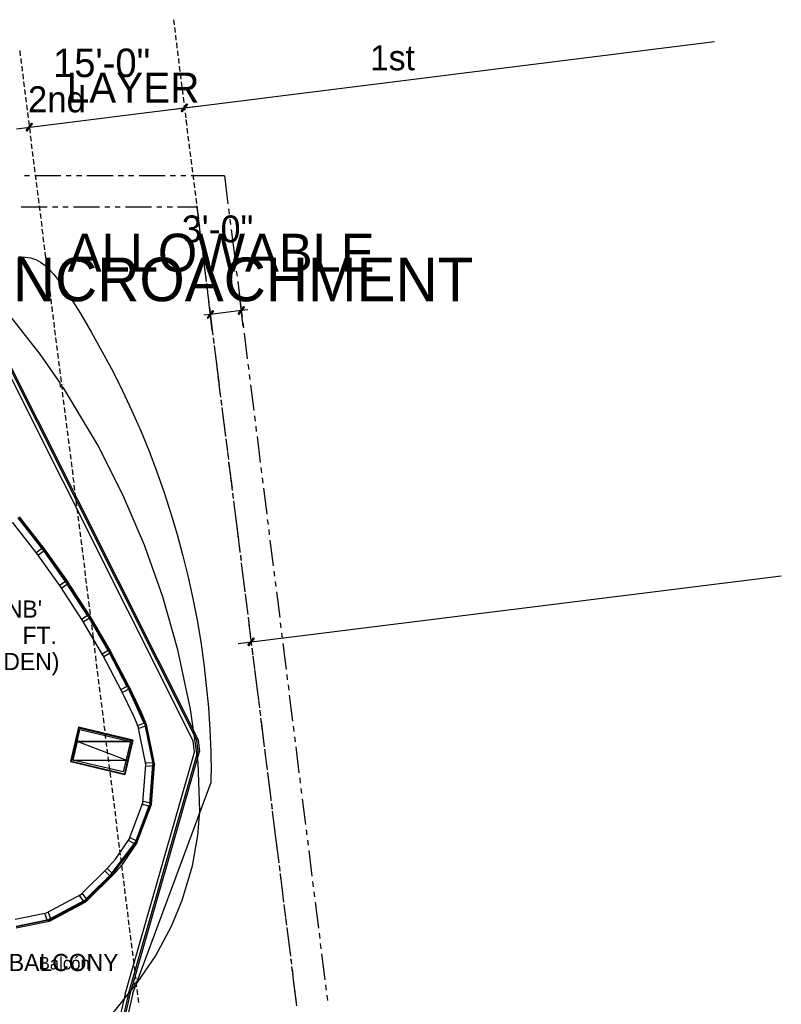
# Model space of a CAD drawing. Header units: feet. Extents: x -79 to 198, y -22 to 181.
# Tile 96 of 96: x 125 to 198, y 84 to 178. Entities that reach past the tile are written whole.
import ezdxf
from ezdxf.enums import TextEntityAlignment as Align

# ---------------------------------------------------------------- set-up
doc = ezdxf.new("R2010")
doc.units = ezdxf.units.FT
for name, color, linetype in [('A-AREA-UNIDAD', 30, 'CONTINUOUS'), ('A-LINEA', 7, 'CONTINUOUS'), ('A-LINEA-FINA', 9, 'CONTINUOUS'), ('A-MURO-CONCRETO', 8, 'CONTINUOUS'), ('A-NOMBRE-ESPACIO', 2, 'CONTINUOUS'), ('A-TEXTO-PDF', 3, 'CONTINUOUS')]:
    doc.layers.add(name, color=color, linetype=linetype)

msp = doc.modelspace()

# ---------------------------------------------------------------- linework, layer by layer
at = {"layer": 'A-AREA-UNIDAD'}
msp.add_lwpolyline([(133.952, 82.56), (136.352, 85.5644), (136.352, 85.8489), (136.608, 85.8844), (138.368, 88.4444), (139.92, 91.3778), (140.928, 93.8133), (141.888, 97.0844), (142.4, 100.0178), (142.592, 102.3644), (142.432, 107.0044), (141.728, 112.1244), (140.512, 117.8133), (139.072, 122.8978), (137.312, 127.8578), (135.232, 132.6933), (132.8, 137.4933), (129.52, 142.9333), (129.248, 143.0222), (129.2, 143.4133), (127.28, 146.1689), (124.032, 150.3289)], dxfattribs=at)
at = {"layer": 'A-LINEA'}
for p, q in [((140.08, 178.2444), (140.1333, 177.7511)), ((140.1733, 177.5111), (140.2267, 177.0044)), ((140.2667, 176.7644), (140.32, 176.2711)), ((139.8933, 169.6444), (191.9867, 176.1511)), ((140.36, 176.0178), (140.4133, 175.5244)), ((125.3333, 175.2844), (125.3867, 174.7911)), ((140.4533, 175.2711), (140.5067, 174.7778)), ((125.4267, 174.5378), (125.48, 174.0444)), ((125.52, 173.7911), (125.5733, 173.2978)), ((140.5467, 174.5244), (140.6, 174.0311)), ((140.64, 173.7911), (140.6933, 173.2844)), ((125.6133, 173.0578), (125.6667, 172.5511)), ((140.7333, 173.0444), (140.7867, 172.5511)), ((125.7067, 172.3111), (125.76, 171.8178)), ((140.8133, 172.2978), (140.88, 171.8044)), ((125.8, 171.5644), (125.8533, 171.0711)), ((140.9067, 171.5511), (140.9733, 171.0578)), ((125.8933, 170.8178), (125.9467, 170.3244)), ((125.9867, 170.0711), (126.04, 169.5778)), ((141, 170.8044), (141.0667, 170.3111)), ((141.0933, 170.0578), (141.16, 169.5644)), ((125.0133, 167.7778), (142.3733, 169.9511)), ((126.08, 169.3378), (126.1333, 168.8311)), ((141.1867, 169.3244), (141.2533, 168.8178)), ((126.1733, 168.5911), (126.2267, 168.0978)), ((141.28, 168.6578), (141.2933, 168.5511)), ((141.28, 168.6578), (141.2933, 168.5511)), ((141.28, 168.5778), (141.3467, 168.0844)), ((126.2533, 167.8444), (126.32, 167.3511)), ((141.3733, 167.8311), (141.44, 167.3378)), ((126.3467, 167.0978), (126.4133, 166.6044)), ((126.3867, 166.8044), (126.4, 166.6978)), ((126.44, 166.3511), (126.5067, 165.8578)), ((141.4667, 167.0844), (141.5333, 166.5911)), ((141.56, 166.3378), (141.6267, 165.8444)), ((126.5333, 165.6044), (126.6, 165.1111)), ((141.6533, 165.6044), (141.72, 165.0978)), ((126.6267, 164.8711), (126.6933, 164.3644)), ((141.7467, 164.8578), (141.8133, 164.3644)), ((126.72, 164.1244), (126.7867, 163.6311)), ((126.8133, 163.3778), (126.88, 162.8844)), ((141.84, 164.1111), (141.9067, 163.6178)), ((141.9333, 163.3644), (142, 162.8711)), ((126.28, 163.2578), (125.7733, 163.2578)), ((129.28, 163.2578), (126.7733, 163.2578)), ((126.9067, 162.6311), (126.9733, 162.1378)), ((130.28, 163.2578), (129.7733, 163.2578)), ((131.28, 163.2578), (130.7733, 163.2578)), ((134.28, 163.2578), (131.7733, 163.2578)), ((135.28, 163.2578), (134.7733, 163.2578)), ((136.28, 163.2578), (135.7733, 163.2578)), ((139.28, 163.2578), (136.7733, 163.2578)), ((140.28, 163.2578), (139.7733, 163.2578)), ((141.28, 163.2578), (140.7733, 163.2578)), ((144.9733, 163.2578), (141.7733, 163.2578)), ((142.0267, 162.6178), (142.0933, 162.1244)), ((144.9733, 163.2578), (145.3067, 160.5911)), ((127, 161.8844), (127.0667, 161.3911)), ((142.12, 161.8711), (142.1867, 161.3778)), ((127.0933, 161.1511), (127.16, 160.6444)), ((142.2133, 161.1378), (142.28, 160.6311)), ((127.9733, 160.2578), (125.48, 160.2578)), ((127.1867, 160.4044), (127.2533, 159.9111)), ((127.28, 159.6578), (127.3467, 159.1644)), ((128.9733, 160.2578), (128.48, 160.2578)), ((129.9733, 160.2578), (129.48, 160.2578)), ((132.9733, 160.2578), (130.48, 160.2578)), ((133.9733, 160.2578), (133.48, 160.2578)), ((134.9733, 160.2578), (134.48, 160.2578)), ((137.9733, 160.2578), (135.48, 160.2578)), ((138.9733, 160.2578), (138.48, 160.2578)), ((139.9733, 160.2578), (139.48, 160.2578)), ((142.32, 160.2578), (140.48, 160.2578)), ((142.3067, 160.3911), (142.3733, 159.8978)), ((142.32, 160.2578), (142.5867, 158.1111)), ((142.4, 159.6444), (142.4667, 159.1511)), ((145.3733, 160.0978), (145.4267, 159.6044)), ((127.3733, 158.9111), (127.44, 158.4178)), ((142.4933, 158.8978), (142.56, 158.4044)), ((145.4933, 159.1111), (145.5467, 158.6044)), ((127.4667, 158.1644), (127.5333, 157.6711)), ((142.5867, 158.1511), (142.6533, 157.6578)), ((145.6133, 158.1111), (145.92, 155.6311)), ((127.56, 157.4178), (127.6267, 156.9244)), ((142.6533, 157.6178), (142.72, 157.1244)), ((142.68, 157.4178), (142.7467, 156.9111)), ((141.9822, 109.0957), (118.3186, 156.1837)), ((142.3125, 109.1409), (118.552, 156.4218)), ((142.471, 109.1644), (118.664, 156.5455)), ((142.471, 109.1644), (118.664, 156.5455)), ((127.6533, 156.6844), (127.72, 156.1778)), ((127.7467, 155.9378), (127.8133, 155.4444)), ((142.7733, 156.6711), (142.84, 156.1778)), ((142.7733, 156.6311), (142.84, 156.1378)), ((142.8667, 155.9244), (142.9333, 155.4311)), ((127.84, 155.1911), (127.9067, 154.6978)), ((142.9067, 155.6311), (143.2133, 153.1511)), ((142.96, 155.1778), (143.0133, 154.6844)), ((145.9867, 155.1378), (146.0533, 154.6444)), ((127.9333, 154.4444), (128, 153.9511)), ((143.0533, 154.4311), (143.1067, 153.9378)), ((146.1067, 154.1378), (146.1733, 153.6444)), ((128.0267, 153.6978), (128.0933, 153.2044)), ((143.1467, 153.6844), (143.2, 153.1911)), ((146.24, 153.1511), (146.5467, 150.6711)), ((128.12, 152.9644), (128.1867, 152.4578)), ((128.2133, 152.2178), (128.28, 151.7111)), ((143.24, 152.9511), (143.2933, 152.4444)), ((143.2667, 152.6578), (143.3333, 152.1644)), ((143.3333, 152.2044), (143.3867, 151.7111)), ((128.3067, 151.4711), (128.36, 150.9778)), ((143.4, 151.6711), (143.4533, 151.1644)), ((143.4267, 151.4578), (143.48, 150.9644)), ((143.8, 148.4444), (143.4667, 151.2178)), ((146.7733, 148.8178), (146.44, 151.5911)), ((128.4, 150.7244), (128.4533, 150.2311)), ((143.52, 150.7111), (143.5733, 150.2178)), ((143.52, 150.6711), (143.8267, 148.1911)), ((146.6, 150.1778), (146.6667, 149.6844)), ((128.4933, 149.9778), (128.5467, 149.4844)), ((128.5867, 149.2311), (128.64, 148.7378)), ((143.6133, 149.9644), (143.6667, 149.4711)), ((143.7067, 149.2311), (143.76, 148.7244)), ((128.68, 148.4978), (128.7333, 147.9911)), ((143.8, 148.4844), (143.8533, 147.9778)), ((146.7333, 149.1778), (146.7867, 148.6844)), ((128.7733, 147.7511), (128.8267, 147.2578)), ((143.8933, 147.7378), (143.9467, 147.2444)), ((143.8933, 147.6978), (143.96, 147.2044)), ((146.8533, 148.1911), (147.16, 145.7111)), ((128.8667, 147.0044), (128.92, 146.5111)), ((143.9867, 146.9911), (144.04, 146.4978)), ((144.0133, 146.6978), (144.08, 146.2044)), ((128.96, 146.2578), (129.0133, 145.7644)), ((129.0533, 145.5111), (129.1067, 145.0178)), ((144.0667, 146.2444), (144.1333, 145.7511)), ((144.1467, 145.7111), (144.4533, 143.2311)), ((144.16, 145.4978), (144.2267, 145.0044)), ((129.1467, 144.7778), (129.2, 144.2711)), ((144.2533, 144.7644), (144.32, 144.2578)), ((147.2267, 145.2178), (147.2933, 144.7111)), ((129.24, 144.0311), (129.2933, 143.5244)), ((144.3467, 144.0178), (144.4133, 143.5244)), ((147.3467, 144.2178), (147.4133, 143.7244)), ((129.3333, 143.2844), (129.3867, 142.7911)), ((144.44, 143.2711), (144.5067, 142.7778)), ((144.5067, 142.7378), (144.5733, 142.2444)), ((147.48, 143.2311), (147.7867, 140.7511)), ((129.4133, 142.5378), (129.48, 142.0444)), ((129.5067, 141.7911), (129.5733, 141.2978)), ((144.5333, 142.5244), (144.6, 142.0311)), ((144.6267, 141.7778), (144.6933, 141.2844)), ((144.64, 141.7378), (144.6933, 141.2444)), ((129.6, 141.0444), (129.6667, 140.5511)), ((144.72, 141.0444), (144.7867, 140.5378)), ((144.76, 140.7511), (145.0667, 138.2711)), ((129.6933, 140.3111), (129.76, 139.8044)), ((144.8133, 140.2978), (144.88, 139.7911)), ((147.84, 140.2444), (147.9067, 139.7511)), ((129.7867, 139.5644), (129.8533, 139.0711)), ((129.88, 138.8178), (129.9467, 138.3244)), ((144.9067, 139.5511), (144.9733, 139.0578)), ((147.9733, 139.2578), (148.0267, 138.7644)), ((129.9733, 138.0711), (130.04, 137.5778)), ((145, 138.8044), (145.0667, 138.3111)), ((145.0933, 138.0578), (145.16, 137.5644)), ((148.0933, 138.2711), (148.4, 135.7911)), ((130.0667, 137.3244), (130.1333, 136.8311)), ((145.1333, 137.7778), (145.2, 137.2711)), ((145.1867, 137.3111), (145.2533, 136.8178)), ((130.16, 136.5778), (130.2267, 136.0844)), ((145.2533, 136.7778), (145.32, 136.2844)), ((145.28, 136.5778), (145.3467, 136.0711)), ((130.2533, 135.8444), (130.32, 135.3378)), ((130.3467, 135.0978), (130.4133, 134.6044)), ((145.3733, 135.8311), (145.44, 135.3378)), ((145.3733, 135.7911), (145.6933, 133.3111)), ((145.4667, 135.0844), (145.5333, 134.5911)), ((148.4667, 135.2844), (148.5333, 134.7911)), ((130.44, 134.3511), (130.5067, 133.8578)), ((145.56, 134.3378), (145.6267, 133.8444)), ((148.5867, 134.2978), (148.6533, 133.8044)), ((130.5333, 133.6044), (130.6, 133.1111)), ((145.6533, 133.5911), (145.72, 133.0978)), ((148.7067, 133.3111), (149.0267, 130.8178)), ((130.6267, 132.8578), (130.6933, 132.3644)), ((145.7467, 132.8444), (145.8133, 132.3511)), ((145.7467, 132.8044), (145.8133, 132.3111)), ((130.72, 132.1244), (130.7867, 131.6178)), ((130.8133, 131.3778), (130.88, 130.8844)), ((145.84, 132.1111), (145.9067, 131.6044)), ((145.88, 131.8178), (145.9333, 131.3244)), ((145.9333, 131.3644), (146, 130.8711)), ((127.68, 127.5378), (125.2933, 130.5778)), ((130.9067, 130.6311), (130.9733, 130.1378)), ((146, 130.8311), (146.3067, 128.3511)), ((146.0267, 130.6178), (146.0933, 130.1244)), ((149.08, 130.3244), (149.1467, 129.8311)), ((127.0133, 127.0178), (124.64, 130.0578)), ((125.4667, 130.0978), (125.52, 130.1511)), ((125.7467, 129.7244), (125.8133, 129.7778)), ((126.04, 129.3378), (126.1067, 129.4044)), ((131, 129.8844), (131.0667, 129.3911)), ((146.12, 129.8711), (146.1867, 129.3778)), ((126.3333, 128.9644), (126.4, 129.0311)), ((126.6267, 128.5911), (126.6933, 128.6578)), ((131.0933, 129.1378), (131.16, 128.6444)), ((146.2133, 129.1244), (146.2667, 128.6311)), ((149.2133, 129.3378), (149.2667, 128.8444)), ((126.92, 128.2178), (126.9867, 128.2844)), ((127.2133, 127.8444), (127.28, 127.9111)), ((127.5067, 127.4711), (127.5733, 127.5378)), ((129.9333, 124.3511), (127.6933, 127.4978)), ((131.1867, 128.3911), (131.2533, 127.8978)), ((131.28, 127.6578), (131.3467, 127.1511)), ((146.3067, 128.3911), (146.36, 127.8844)), ((146.3733, 127.8444), (146.4267, 127.3511)), ((146.4, 127.6444), (146.4533, 127.1511)), ((149.3333, 128.3378), (149.64, 125.8578)), ((129.2533, 123.8711), (127.0133, 127.0178)), ((127.7867, 127.0844), (127.8533, 127.1511)), ((128.0667, 126.6978), (128.12, 126.7644)), ((131.3733, 126.9111), (131.44, 126.4178)), ((146.4933, 126.8978), (146.5467, 126.4044)), ((146.4933, 126.8578), (146.56, 126.3644)), ((128.3333, 126.3111), (128.4, 126.3644)), ((128.6133, 125.9244), (128.68, 125.9778)), ((128.8933, 125.5378), (128.96, 125.5911)), ((131.4667, 126.1644), (131.5333, 125.6711)), ((146.5867, 126.1511), (146.64, 125.6578)), ((146.6133, 125.8711), (146.9333, 123.3778)), ((129.1733, 125.1511), (129.2267, 125.2044)), ((129.4533, 124.7511), (129.5067, 124.8178)), ((131.56, 125.4178), (131.6133, 124.9244)), ((131.6533, 124.6711), (131.7067, 124.1778)), ((146.2933, 118.4044), (198.3867, 124.9111)), ((146.68, 125.4044), (146.7333, 124.9111)), ((146.7733, 124.6578), (146.8267, 124.1644)), ((149.7067, 125.3644), (149.76, 124.8711)), ((131.36, 120.6311), (129.2533, 123.8711)), ((129.72, 124.3644), (129.7867, 124.4311)), ((132.0533, 121.0844), (129.96, 124.3244)), ((129.9867, 123.9778), (130.0533, 124.0311)), ((131.7467, 123.9378), (131.8, 123.4311)), ((146.8667, 123.9244), (146.92, 123.4178)), ((149.8267, 124.3778), (149.8933, 123.8711)), ((130.2533, 123.5644), (130.3067, 123.6311)), ((130.5067, 123.1644), (130.5733, 123.2178)), ((130.7733, 122.7644), (130.84, 122.8178)), ((131.84, 123.1911), (131.8933, 122.6978)), ((146.96, 123.1778), (147.0133, 122.6844)), ((146.9867, 122.8844), (147.0533, 122.3911)), ((149.9467, 123.3778), (150.2667, 120.8978)), ((131.04, 122.3511), (131.0933, 122.4178)), ((131.2933, 121.9511), (131.36, 122.0044)), ((131.9333, 122.4444), (131.9867, 121.9511)), ((147.0533, 122.4311), (147.1067, 121.9378)), ((147.12, 121.8978), (147.1733, 121.4044)), ((131.56, 121.5511), (131.6133, 121.6044)), ((131.8133, 121.1378), (131.88, 121.2044)), ((132.0267, 121.6978), (132.08, 121.2044)), ((134.0267, 117.7111), (132.08, 121.0444)), ((132.12, 120.9511), (132.1733, 120.4578)), ((147.1467, 121.6844), (147.2, 121.1911)), ((147.24, 120.9378), (147.2933, 120.4444)), ((147.24, 120.8978), (147.5467, 118.4178)), ((133.3067, 117.2978), (131.36, 120.6311)), ((132.0667, 120.7244), (132.1333, 120.7911)), ((132.2133, 120.2044), (132.2667, 119.7111)), ((132.32, 120.3111), (132.3733, 120.3644)), ((132.56, 119.8844), (132.6267, 119.9511)), ((147.32, 120.2044), (147.3867, 119.6978)), ((150.32, 120.4044), (150.3867, 119.9111)), ((132.3067, 119.4711), (132.36, 118.9644)), ((132.8133, 119.4711), (132.8667, 119.5244)), ((133.0533, 119.0444), (133.12, 119.1111)), ((147.4133, 119.4578), (147.48, 118.9644)), ((150.4533, 119.4178), (150.5067, 118.9111)), ((132.4, 118.7244), (132.4533, 118.2311)), ((133.2933, 118.6311), (133.36, 118.6844)), ((133.5467, 118.2044), (133.6, 118.2711)), ((147.5067, 118.7111), (147.5733, 118.2178)), ((150.5733, 118.4178), (150.88, 115.9378)), ((132.4933, 117.9778), (132.5467, 117.4844)), ((132.5867, 117.2311), (132.64, 116.7378)), ((135.1067, 113.8711), (133.3067, 117.2978)), ((133.7867, 117.7911), (133.8533, 117.8444)), ((134.0267, 117.3644), (134.08, 117.4311)), ((135.84, 114.2578), (134.04, 117.6844)), ((147.6, 117.9644), (147.6667, 117.4711)), ((147.6133, 117.9244), (147.6667, 117.4311)), ((147.6667, 117.4311), (147.68, 117.3244)), ((147.6933, 117.2178), (147.76, 116.7244)), ((132.6667, 116.4844), (132.7333, 115.9911)), ((134.2533, 116.9244), (134.32, 116.9911)), ((134.48, 116.4978), (134.5467, 116.5511)), ((147.7333, 116.9378), (147.8, 116.4311)), ((147.7867, 116.4711), (147.8533, 115.9778)), ((132.76, 115.7511), (132.8267, 115.2444)), ((134.7067, 116.0578), (134.7733, 116.1244)), ((134.9333, 115.6311), (135, 115.6844)), ((135.1733, 115.1911), (135.2267, 115.2444)), ((147.8533, 115.9378), (148.1733, 113.4578)), ((147.88, 115.7378), (147.9467, 115.2311)), ((150.9467, 115.4444), (151, 114.9511)), ((132.8533, 115.0044), (132.92, 114.5111)), ((132.9467, 114.2578), (133.0133, 113.7644)), ((135.4, 114.7511), (135.4533, 114.8178)), ((135.6267, 114.3244), (135.6933, 114.3778)), ((147.9733, 114.9911), (148.04, 114.4978)), ((151.0667, 114.4444), (151.1333, 113.9511)), ((133.04, 113.5111), (133.1067, 113.0178)), ((136.2667, 111.4578), (135.1067, 113.8711)), ((135.84, 113.8711), (135.9067, 113.9244)), ((137.0267, 111.7911), (135.8667, 114.2311)), ((136.0533, 113.4178), (136.1067, 113.4711)), ((148.0667, 114.2444), (148.1333, 113.7511)), ((148.16, 113.4978), (148.2267, 113.0044)), ((151.1867, 113.4578), (151.5067, 110.9778)), ((133.1333, 112.7644), (133.2, 112.2711)), ((136.2533, 112.9644), (136.32, 113.0178)), ((136.4667, 112.4978), (136.5333, 112.5644)), ((148.2267, 112.9644), (148.2933, 112.4711)), ((148.2533, 112.7511), (148.32, 112.2578)), ((133.2267, 112.0178), (133.2933, 111.5244)), ((136.68, 110.4444), (136.2667, 111.4578)), ((136.6667, 112.0444), (136.7333, 112.1111)), ((136.88, 111.5911), (136.9467, 111.6578)), ((137.4667, 110.7111), (137.0267, 111.7911)), ((148.3467, 112.0178), (148.4133, 111.5111)), ((148.36, 111.9778), (148.4133, 111.4711)), ((133.32, 111.2844), (133.3867, 110.7778)), ((133.4133, 110.5378), (133.48, 110.0444)), ((137.0933, 111.1378), (137.1467, 111.2044)), ((137.2933, 110.6844), (137.36, 110.7511)), ((137.48, 110.6844), (137.48, 110.6978)), ((138.2667, 106.8711), (137.48, 110.6711)), ((148.44, 111.2711), (148.5067, 110.7644)), ((148.48, 110.9778), (148.7867, 108.4978)), ((148.5333, 110.5244), (148.6, 110.0311)), ((151.56, 110.4844), (151.6267, 109.9778)), ((130.9733, 110.3911), (130.1867, 107.0978)), ((136.1867, 109.1511), (130.9733, 110.3911)), ((133.5067, 109.7911), (133.5733, 109.2978)), ((137.4267, 106.8044), (136.68, 110.4444)), ((137.4133, 110.1511), (137.4933, 110.2178)), ((137.5333, 109.6044), (137.6, 109.6711)), ((148.6267, 109.7778), (148.6933, 109.2844)), ((133.6, 109.0444), (133.6667, 108.5511)), ((136.12, 109.1111), (135.3733, 105.9244)), ((136.1867, 109.1511), (135.4133, 105.8711)), ((137.64, 109.0578), (137.72, 109.1244)), ((142.102, 108.004), (141.9785, 109.0896)), ((142.4329, 108.0457), (142.3088, 109.1348)), ((142.5918, 108.0662), (142.4673, 109.1583)), ((142.5918, 108.0662), (142.4673, 109.1583)), ((148.72, 109.0311), (148.7867, 108.5378)), ((151.6933, 109.4844), (151.7467, 108.9911)), ((133.6933, 108.2978), (133.76, 107.8044)), ((135.4476, 84.8006), (142.0991, 108.0094)), ((135.7007, 84.5837), (142.4304, 108.0482)), ((135.8222, 84.4709), (142.5894, 108.0685)), ((135.8222, 84.4709), (142.5894, 108.0685)), ((137.76, 108.5111), (137.8267, 108.5778)), ((137.8667, 107.9644), (137.9333, 108.0311)), ((148.8133, 108.2844), (148.88, 107.7911)), ((148.8533, 108.0044), (148.9067, 107.5111)), ((151.8133, 108.4978), (152.12, 106.0178)), ((133.7867, 107.5644), (133.8533, 107.0578)), ((133.88, 106.8178), (133.9467, 106.3111)), ((137.1333, 103.1244), (137.4267, 106.8044)), ((137.96, 102.9644), (138.2667, 106.8311)), ((137.9867, 107.4178), (138.0533, 107.4844)), ((138.2667, 106.8444), (138.2667, 106.8578)), ((138.2667, 106.8444), (138.2667, 106.8444)), ((148.9067, 107.5511), (148.9733, 107.0444)), ((148.9733, 107.0044), (149.04, 106.5111)), ((149, 106.8044), (149.0667, 106.3111)), ((133.9733, 106.0711), (134.04, 105.5778)), ((138.0533, 106.1778), (138.1333, 106.2711)), ((143.6803, 105.0238), (143.6931, 105.9576)), ((149.0933, 106.0578), (149.16, 105.5644)), ((149.0933, 106.0178), (149.4133, 103.5378)), ((134.0667, 105.3244), (134.1333, 104.8311)), ((136.1894, 84.8884), (143.6759, 105.0232)), ((137.9333, 104.7644), (138.0267, 104.8444)), ((137.9867, 105.4711), (138.08, 105.5644)), ((149.1867, 105.3111), (149.2533, 104.8178)), ((152.1867, 105.5244), (152.24, 105.0178)), ((134.16, 104.5778), (134.2267, 104.0844)), ((137.88, 104.0578), (137.9733, 104.1378)), ((149.28, 104.5644), (149.3467, 104.0711)), ((152.3067, 104.5244), (152.3733, 104.0311)), ((134.2533, 103.8311), (134.32, 103.3378)), ((134.3467, 103.0978), (134.4133, 102.5911)), ((135.8267, 99.6578), (137.1333, 103.1244)), ((137.8267, 103.3511), (137.9067, 103.4311)), ((137.96, 102.9378), (137.96, 102.9511)), ((137.96, 102.9378), (137.96, 102.9378)), ((149.3733, 103.8311), (149.4267, 103.3244)), ((149.4667, 103.0844), (149.52, 102.5778)), ((149.4667, 103.0444), (149.5333, 102.5378)), ((152.4267, 103.5378), (152.7467, 101.0578)), ((134.44, 102.3511), (134.5067, 101.8578)), ((136.5733, 99.2978), (137.9467, 102.9244)), ((137.6, 102.4844), (137.7467, 102.6178)), ((149.56, 102.3378), (149.6133, 101.8444)), ((149.5867, 102.0444), (149.6533, 101.5511)), ((134.5333, 101.6044), (134.6, 101.1111)), ((137.2133, 101.4578), (137.36, 101.5911)), ((149.6533, 101.5911), (149.7067, 101.0978)), ((149.72, 101.0578), (150.0267, 98.5778)), ((134.6267, 100.8578), (134.6933, 100.3644)), ((134.72, 100.1111), (134.7867, 99.6178)), ((136.8267, 100.4311), (136.96, 100.5644)), ((149.7467, 100.8444), (149.8, 100.3511)), ((149.84, 100.0978), (149.8933, 99.6044)), ((152.8, 100.5511), (152.8667, 100.0578)), ((134.52, 97.7244), (135.8267, 99.6578)), ((134.8133, 99.3778), (134.8667, 98.8711)), ((135.1733, 97.2178), (136.56, 99.2578)), ((136.44, 99.4044), (136.5733, 99.5378)), ((136.56, 99.2711), (136.5733, 99.2711)), ((136.5733, 99.2711), (136.5733, 99.2844)), ((149.9333, 99.3644), (149.9867, 98.8578)), ((152.9333, 99.5644), (152.9867, 99.0711)), ((134.9067, 98.6311), (134.96, 98.1244)), ((150.0267, 98.6178), (150.08, 98.1244)), ((153.0533, 98.5778), (153.36, 96.0978)), ((133.64, 96.7644), (134.52, 97.7244)), ((134.7467, 97.1378), (135.12, 97.4978)), ((135, 97.8844), (135.0533, 97.3911)), ((150.0933, 98.0844), (150.1467, 97.5778)), ((150.12, 97.8711), (150.1733, 97.3778)), ((131.1867, 94.3511), (133.88, 97.0044)), ((131.6133, 93.8311), (134.3733, 96.5511)), ((131.7067, 93.6844), (134.5067, 96.4578)), ((133.8533, 96.0444), (134.36, 96.4311)), ((134.2267, 96.1644), (135.1733, 97.2178)), ((135.0933, 97.1378), (135.1467, 96.6444)), ((135.1867, 96.3911), (135.24, 95.8978)), ((150.2133, 97.1244), (150.2667, 96.6311)), ((150.2133, 97.0844), (150.28, 96.5911)), ((150.3067, 96.3778), (150.36, 95.8844)), ((134.0667, 96.2444), (134.12, 96.1778)), ((134.2, 96.1378), (134.2133, 96.1511)), ((135.28, 95.6444), (135.3333, 95.1511)), ((150.3333, 96.0978), (150.64, 93.6178)), ((150.4, 95.6311), (150.4533, 95.1378)), ((153.4267, 95.5911), (153.48, 95.0978)), ((135.3733, 94.9111), (135.4267, 94.4044)), ((150.4933, 94.8978), (150.5467, 94.3911)), ((153.5467, 94.6044), (153.6133, 94.1111)), ((127.8933, 92.5911), (131.1867, 94.3511)), ((128.1867, 91.8044), (131.6667, 93.6578)), ((131.5333, 93.6844), (131.6, 93.7378)), ((131.6533, 93.7778), (131.7733, 93.8711)), ((131.68, 93.6711), (131.6933, 93.6711)), ((131.6933, 93.6711), (131.6933, 93.6711)), ((135.4667, 94.1644), (135.52, 93.6711)), ((150.5733, 94.1511), (150.64, 93.6578)), ((153.6667, 93.6044), (153.9867, 91.1244)), ((124.88, 91.9778), (127.8933, 92.5911)), ((128.9067, 92.2844), (129.32, 92.6044)), ((135.56, 93.4178), (135.6133, 92.9244)), ((135.6533, 92.6711), (135.7067, 92.1778)), ((150.6667, 93.4044), (150.7333, 92.9111)), ((150.7067, 93.1111), (150.7733, 92.6178)), ((150.76, 92.6578), (150.8267, 92.1644)), ((124.9733, 91.1511), (128.1467, 91.7911)), ((128.16, 91.8044), (128.1733, 91.8044)), ((128.1733, 91.8044), (128.1733, 91.8044)), ((135.7467, 91.9244), (135.8, 91.4311)), ((150.8267, 92.1244), (150.8933, 91.6311)), ((150.8533, 91.9111), (150.92, 91.4178)), ((135.84, 91.1778), (135.8933, 90.6844)), ((150.9467, 91.1778), (151.0133, 90.6711)), ((150.96, 91.1378), (151.2667, 88.6578)), ((135.92, 90.4444), (135.9867, 89.9378)), ((151.04, 90.4311), (151.1067, 89.9378)), ((154.04, 90.6311), (154.1067, 90.1378)), ((136.0133, 89.6978), (136.08, 89.2044)), ((136.1067, 88.9511), (136.1733, 88.4578)), ((151.1333, 89.6844), (151.2, 89.1911)), ((151.2267, 88.9378), (151.2933, 88.4444)), ((154.16, 89.6444), (154.2267, 89.1511)), ((136.2, 88.2044), (136.2667, 87.7111)), ((151.32, 88.1911), (151.3867, 87.6978)), ((151.3333, 88.1511), (151.3867, 87.6578)), ((154.2933, 88.6444), (154.6, 86.1644)), ((136.2933, 87.4578), (136.36, 86.9644)), ((151.4133, 87.4444), (151.48, 86.9511)), ((151.4533, 87.1644), (151.52, 86.6711)), ((136.3867, 86.7244), (136.4533, 86.2178)), ((136.48, 85.9778), (136.5467, 85.4844)), ((151.5067, 86.7111), (151.5733, 86.2044)), ((151.5733, 86.1644), (151.88, 83.6844)), ((151.6, 85.9644), (151.6667, 85.4711)), ((136.5733, 85.2311), (136.64, 84.7378)), ((151.6933, 85.2178), (151.76, 84.7244)), ((154.6667, 85.6711), (154.72, 85.1778)), ((135.4452, 84.7844), (129.565, 59.6938)), ((135.6983, 84.5675), (129.8881, 59.7757)), ((135.8299, 84.4634), (130.0562, 59.815)), ((135.8299, 84.4634), (130.0562, 59.815)), ((136.1961, 84.8822), (130.1969, 59.2823)), ((136.6667, 84.4844), (136.7333, 83.9911)), ((151.7867, 84.4711), (151.8533, 83.9778)), ((154.7867, 84.6844), (154.8533, 84.1778))]:
    msp.add_line(p, q, dxfattribs=at)
for points in [[(125.2267, 155.4978), (125.5467, 155.4978), (125.84, 155.4844), (126.12, 155.4444), (126.3867, 155.4044), (126.64, 155.3244), (126.88, 155.2311), (127.1067, 155.1244), (127.3333, 154.9911), (127.5467, 154.8444), (127.76, 154.6578), (127.9733, 154.4711), (128.1867, 154.2578), (128.3867, 154.0444), (128.5733, 153.8311), (128.76, 153.6044), (128.96, 153.3511), (129.1467, 153.0978), (129.3333, 152.8578), (129.5067, 152.5911), (129.68, 152.3378), (129.8533, 152.0978), (130.0267, 151.8311), (131.1467, 150.0578), (132.2267, 148.2444), (133.2533, 146.4044), (134.2533, 144.5378), (135.1867, 142.6444), (136.08, 140.7378), (136.9333, 138.8044), (137.7333, 136.8578), (138.48, 134.8844), (139.1867, 132.8978), (139.84, 130.8844), (140.44, 128.8711), (140.9867, 126.8311), (141.4933, 124.7778), (141.9467, 122.7244), (142.3467, 120.6578), (142.6933, 118.5778), (142.9867, 116.4844), (143.2267, 114.3911), (143.4267, 112.2844), (143.56, 110.1778), (143.6533, 108.0711), (143.68, 105.9644)], [(147.2133, 150.4178), (146.6, 150.3511), (143.6133, 149.9778), (143, 149.9111)], [(127.5333, 127.4444), (125.1733, 130.4578), (125.24, 130.4978), (127.6, 127.4978), (127.5333, 127.4444)], [(127.52, 127.6044), (127.6133, 127.4844), (127.68, 127.5378), (127.6933, 127.4978), (127.6267, 127.4444), (127.72, 127.3378), (127.12, 126.8844), (126.92, 127.1511), (127.52, 127.6044)], [(129.7867, 124.2844), (127.5733, 127.3911), (127.64, 127.4311), (129.8533, 124.3244), (129.7867, 124.2844)], [(129.7867, 124.4311), (129.8667, 124.3111), (129.9333, 124.3511), (129.96, 124.3244), (129.8933, 124.2711), (129.9733, 124.1511), (129.36, 123.7378), (129.16, 124.0044), (129.7867, 124.4311)], [(131.9067, 121.0044), (129.8267, 124.2178), (129.9067, 124.2578), (131.9733, 121.0578), (131.9067, 121.0044)], [(131.9067, 121.1644), (131.9867, 121.0444), (132.0533, 121.0844), (132.08, 121.0444), (132.0133, 121.0044), (132.08, 120.8844), (131.44, 120.4844), (131.2667, 120.7644), (131.9067, 121.1644)], [(133.8667, 117.6444), (131.9467, 120.9378), (132.0133, 120.9778), (133.9467, 117.6978), (133.8667, 117.6444)], [(133.88, 117.8044), (133.96, 117.6711), (134.0267, 117.7111), (134.0533, 117.6844), (133.9733, 117.6444), (134.04, 117.5111), (133.3867, 117.1511), (133.2267, 117.4444), (133.88, 117.8044)], [(135.68, 114.2044), (133.9067, 117.5778), (133.9867, 117.6178), (135.76, 114.2444), (135.68, 114.2044)], [(135.7067, 114.3511), (135.7733, 114.2311), (135.84, 114.2578), (135.8667, 114.2311), (135.7867, 114.1911), (135.8533, 114.0578), (135.1867, 113.7244), (135.0267, 114.0178), (135.7067, 114.3511)], [(137.3067, 110.6711), (135.72, 114.1378), (135.8, 114.1644), (137.3867, 110.6978), (137.3067, 110.6711)], [(137.3467, 110.8178), (137.3867, 110.6844), (137.4667, 110.7111), (137.48, 110.6711), (137.4, 110.6444), (137.4533, 110.5111), (136.7467, 110.2578), (136.64, 110.5644), (137.3467, 110.8178)], [(138.0933, 106.8711), (138.1733, 106.8844), (137.4, 110.6178), (137.32, 110.6044), (138.0933, 106.8711), (138.16, 106.9378)], [(130.9733, 110.3911), (130.1867, 107.0978), (135.4133, 105.8711)], [(130.2533, 107.1378), (131.0133, 110.3244), (136.12, 109.1111)], [(131.0133, 110.3244), (130.2533, 107.1378), (135.3733, 105.9244)], [(131.1067, 110.1644), (135.96, 109.0178), (135.2667, 106.0978), (130.4133, 107.2444), (131.1067, 110.1644)], [(138.1733, 107.0178), (138.1867, 106.8711), (138.2667, 106.8711), (138.2667, 106.8311), (138.1867, 106.8178), (138.2, 106.6844), (137.44, 106.6311), (137.4267, 106.9644), (138.1733, 107.0178)], [(137.8, 103.0044), (138.0933, 106.8044), (138.1867, 106.8044), (137.88, 103.0044), (137.8, 103.0044)], [(136.4267, 99.3778), (137.7867, 102.9511), (137.8533, 102.9244), (136.5067, 99.3511), (136.4267, 99.3778)], [(137.9067, 103.1244), (137.88, 102.9778), (137.96, 102.9644), (137.9467, 102.9244), (137.8667, 102.9378), (137.84, 102.7911), (137.1067, 102.9644), (137.1733, 103.2844), (137.9067, 103.1244)], [(134.1067, 96.2844), (136.4, 99.3378), (136.4667, 99.2844), (134.1733, 96.2311), (134.1067, 96.2844)], [(136.5733, 99.4578), (136.5067, 99.3378), (136.5733, 99.2978), (136.56, 99.2578), (136.48, 99.2978), (136.4133, 99.1644), (135.76, 99.5378), (135.92, 99.8178), (136.5733, 99.4578)], [(134.4267, 96.4978), (131.6667, 93.7644), (131.6133, 93.8311)], [(134.2667, 96.3244), (134.16, 96.2178), (134.2267, 96.1511), (134.2, 96.1244), (134.1333, 96.1911), (134.0267, 96.0844), (133.5067, 96.6178), (133.7333, 96.8578), (134.2667, 96.3244)], [(131.7733, 93.8444), (131.6533, 93.7511), (131.7067, 93.6844), (131.6667, 93.6578), (131.6267, 93.7244), (131.5067, 93.6444), (131.0533, 94.2444), (131.3333, 94.4444), (131.7733, 93.8444)], [(128.1467, 91.9778), (131.56, 93.7911), (131.6, 93.7244), (128.1867, 91.8978), (128.1467, 91.9778)], [(128.3067, 91.9378), (128.16, 91.8844), (128.1867, 91.8044), (128.1467, 91.7911), (128.12, 91.8711), (127.9867, 91.8178), (127.7333, 92.5244), (128.0533, 92.6444), (128.3067, 91.9378)], [(124.9733, 91.3244), (128.08, 91.9511), (128.1067, 91.8711), (124.9867, 91.2444)]]:
    msp.add_lwpolyline(points, dxfattribs=at)
at = {"layer": 'A-LINEA-FINA'}
for points in [[(141.3733, 170.1778), (140.8933, 169.4178), (140.8267, 169.4711), (141.3733, 170.1778), (141.3733, 170.1778)], [(140.8267, 169.4711), (140.8933, 169.4178), (141.3733, 170.1778), (140.8267, 169.4711)], [(141.44, 170.1111), (141.3733, 170.1778), (140.8933, 169.4178), (141.44, 170.1111)], [(140.8933, 169.4178), (141.3733, 170.1778), (141.44, 170.1111), (140.8933, 169.4178), (140.8933, 169.4178)], [(126.48, 168.3111), (126.0133, 167.5511), (125.9333, 167.6178), (126.48, 168.3111), (126.48, 168.3111)], [(126.56, 168.2578), (126.48, 168.3111), (126.0133, 167.5511), (126.56, 168.2578)], [(143.3067, 149.6578), (143.3867, 149.6044), (143.8533, 150.3644), (143.3067, 149.6578)], [(143.3867, 149.6044), (143.8533, 150.3644), (143.92, 150.2978), (143.3867, 149.6044), (143.3867, 149.6044)], [(146.8267, 150.7244), (146.36, 149.9644), (146.28, 150.0311), (146.8267, 150.7244), (146.8267, 150.7244)], [(146.9067, 150.6578), (146.8267, 150.7244), (146.36, 149.9644), (146.9067, 150.6578)], [(147.76, 118.9378), (147.2933, 118.1911), (147.2267, 118.2444), (147.76, 118.9378), (147.76, 118.9378)], [(147.84, 118.8844), (147.76, 118.9378), (147.2933, 118.1911), (147.84, 118.8844)]]:
    msp.add_lwpolyline(points, dxfattribs=at)
at = {"layer": 'A-MURO-CONCRETO'}
for points in [[(131.1067, 110.1644), (135.96, 109.0178), (130.84, 109.0178), (131.1067, 110.1644), (131.1067, 110.1644)], [(130.84, 109.0178), (130.4133, 107.2444), (135.5333, 107.2444), (130.84, 109.0178)], [(130.84, 109.0178), (135.96, 109.0178), (135.5333, 107.2444), (130.84, 109.0178), (130.84, 109.0178)], [(130.4133, 107.2444), (135.5333, 107.2444), (135.2667, 106.0978), (130.4133, 107.2444), (130.4133, 107.2444)]]:
    msp.add_lwpolyline(points, dxfattribs=at)

# ---------------------------------------------------------------- texts
at = {"layer": 'A-NOMBRE-ESPACIO'}
msp.add_text('Balcón', height=1.2, dxfattribs=at).set_placement((129.6, 87.1644), align=Align.CENTER)
at = {"layer": 'A-TEXTO-PDF'}
for s, height, p in [('1st', 2.41, (161.0882, 173.389)), ('15\'-0"', 2.736, (133.1857, 172.7394)), ('LAYER', 2.905, (136.2028, 170.2737)), ('2nd', 2.495, (128.8997, 169.3622)), ('3\'-0"', 2.576, (144.3072, 156.8929)), ('ALLOWABLE', 3.633, (144.6541, 154.0865)), ('ENCROACHMENT', 4.186, (144.8906, 151.2455)), ("'4NB'", 1.646, (124.9128, 120.8985)), ('FT.', 1.646, (127.2469, 118.3785)), ('DEN)', 1.646, (126.4484, 115.8718)), ('BALCONY', 1.646, (129.5431, 87.0052))]:
    msp.add_text(s, height=height, dxfattribs=at).set_placement(p, align=Align.CENTER)

doc.saveas('drawing.dxf')
